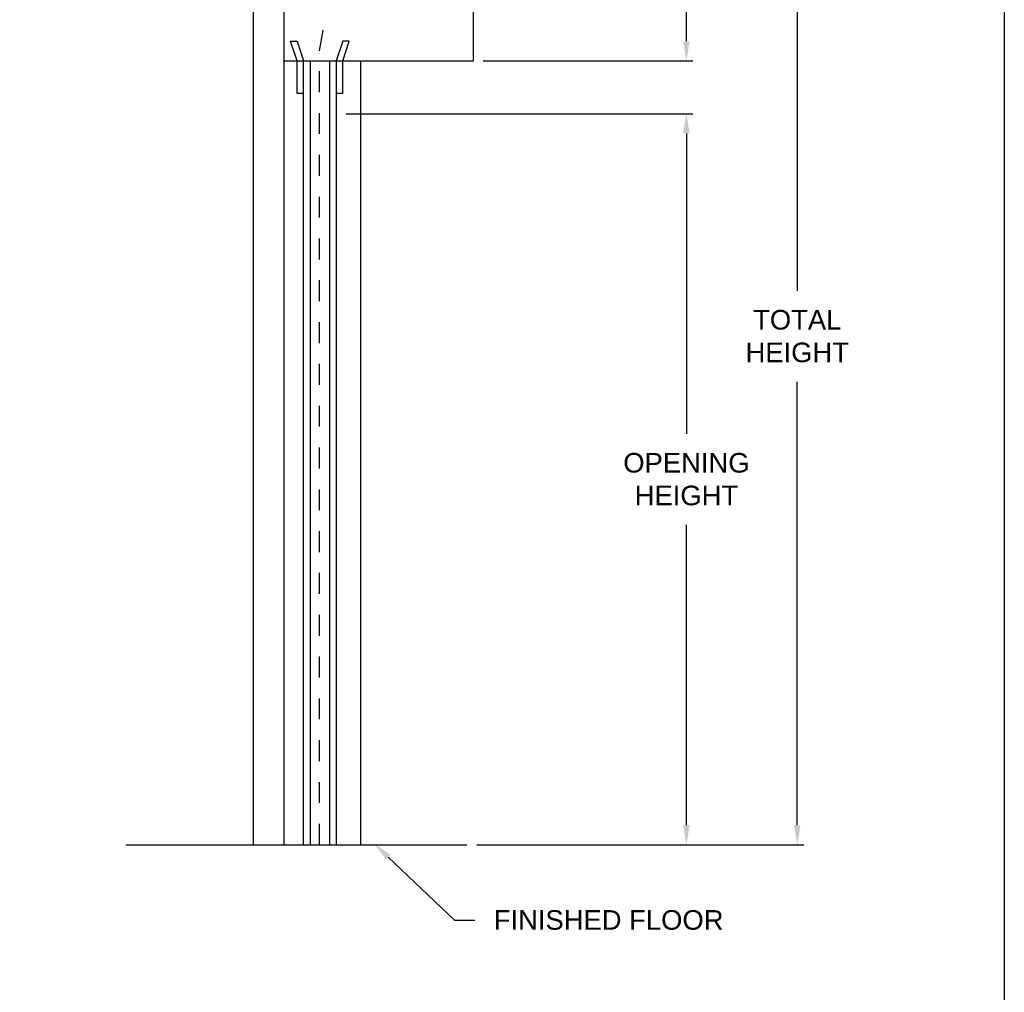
# Model space of a CAD drawing. Header units: inches. Extents: x 169.6 to 213.7, y 195.1 to 247.7.
# Tile 27 of 48: x 209 to 213.7, y 199.9 to 204.6. Entities that reach past the tile are written whole.
import ezdxf
from ezdxf import colors
from ezdxf.entities.mleader import LeaderData, LeaderLine
from ezdxf.math import Vec2, Vec3

# ---------------------------------------------------------------- set-up
doc = ezdxf.new("R2010")
doc.units = ezdxf.units.IN
doc.header["$LTSCALE"] = 0.25
doc.header["$MEASUREMENT"] = 0
doc.linetypes.add('HIDDEN', pattern=[0.375, 0.25, -0.125])
doc.layers.add('ANNOTATIONS', color=1, linetype='Continuous')
doc.layers.add('RHX RH F.O.H.', color=7, linetype='Continuous')
doc.styles.add('ARIAL', font='arial.ttf', dxfattribs={"height": 0.09375})
doc.dimstyles.new('STANDARD$0', dxfattribs={"dimtxt": 0.09375, "dimasz": 0.09375, "dimexe": 0.03125, "dimexo": 0.046875, "dimgap": 0.09, "dimtad": 0, "dimtih": 1, "dimtoh": 1, "dimdec": 4, "dimzin": 0, "dimdsep": 46, "dimtxsty": 'ARIAL', "dimcen": 0.09, "dimadec": 0, "dimazin": 0, "dimtfac": 1, "dimtdec": 4, "dimtofl": 0, "dimtmove": 0, "dimatfit": 1, "dimfxl": 1, "dimtolj": 1, "dimtzin": 0, "dimarcsym": 0})

# ---------------------------------------------------------------- blocks, each defined once
blk = doc.blocks.new('*D37')
at = {"layer": 'ANNOTATIONS', "color": 0, "lineweight": -2, "transparency": 16777216}
for p, q in [((210.3149, 205.5153), (212.7632, 205.5153)), ((212.732, 205.4216), (212.732, 203.3002)), ((212.732, 200.744), (212.732, 202.8654)), ((211.1997, 200.6503), (212.7632, 200.6503))]:
    blk.add_line(p, q, dxfattribs=at)
at = {"layer": 'ANNOTATIONS', "color": 0, "transparency": 16777216}
for points in [[(212.7164, 205.4216), (212.7476, 205.4216), (212.732, 205.5153)], [(212.7164, 200.744), (212.7476, 200.744), (212.732, 200.6503)]]:
    blk.add_solid(points, dxfattribs=at)
at = {"layer": 'defpoints', "color": 0, "transparency": 16777216}
for p in [(210.268, 205.5153), (211.1528, 200.6503), (212.732, 200.6503)]:
    blk.add_point(p, dxfattribs=at)
at = {"layer": 'ANNOTATIONS', "color": 0, "transparency": 16777216, "insert": (212.732, 203.0828), "char_height": 0.09375, "attachment_point": 5, "style": 'ARIAL'}
blk.add_mtext('\\A1;TOTAL \\PHEIGHT', dxfattribs=at)
blk = doc.blocks.new('*D38')
at = {"layer": 'ANNOTATIONS', "color": 0, "lineweight": -2, "transparency": 16777216}
for p, q in [((210.6216, 204.1469), (212.2334, 204.1469)), ((212.2021, 204.0532), (212.2021, 202.616)), ((212.2021, 200.744), (212.2021, 202.1812)), ((211.1997, 200.6503), (212.2334, 200.6503))]:
    blk.add_line(p, q, dxfattribs=at)
at = {"layer": 'ANNOTATIONS', "color": 0, "transparency": 16777216}
for points in [[(212.1865, 204.0532), (212.2177, 204.0532), (212.2021, 204.1469)], [(212.1865, 200.744), (212.2177, 200.744), (212.2021, 200.6503)]]:
    blk.add_solid(points, dxfattribs=at)
at = {"layer": 'defpoints', "color": 0, "transparency": 16777216}
for p in [(210.5747, 204.1469), (212.2021, 204.1469), (211.1528, 200.6503)]:
    blk.add_point(p, dxfattribs=at)
at = {"layer": 'ANNOTATIONS', "color": 0, "transparency": 16777216, "insert": (212.2021, 202.3986), "char_height": 0.09375, "attachment_point": 5, "style": 'ARIAL'}
blk.add_mtext('\\A1;OPENING\\PHEIGHT', dxfattribs=at)
blk = doc.blocks.new('*D41')
at = {"layer": 'ANNOTATIONS', "color": 0, "lineweight": -2, "transparency": 16777216}
for p, q in [((212.2021, 204.494), (212.2021, 204.5878)), ((211.231, 204.4003), (212.2334, 204.4003)), ((210.5747, 204.1469), (212.2334, 204.1469)), ((212.2021, 204.0532), (212.2021, 203.9594))]:
    blk.add_line(p, q, dxfattribs=at)
at = {"layer": 'ANNOTATIONS', "color": 0, "transparency": 16777216}
for points in [[(212.1865, 204.494), (212.2177, 204.494), (212.2021, 204.4003)], [(212.1865, 204.0532), (212.2177, 204.0532), (212.2021, 204.1469)]]:
    blk.add_solid(points, dxfattribs=at)
at = {"layer": 'defpoints', "color": 0, "transparency": 16777216}
for p in [(211.1841, 204.4003), (210.5278, 204.1469), (212.2021, 204.1469)]:
    blk.add_point(p, dxfattribs=at)
at = {"layer": 'ANNOTATIONS', "color": 0, "transparency": 16777216, "insert": (212.2021, 204.2736), "char_height": 0.09375, "attachment_point": 5, "style": 'ARIAL'}
blk.add_mtext('\\A1;  ', dxfattribs=at)

msp = doc.modelspace()

# ---------------------------------------------------------------- linework, layer by layer
at = {"layer": 'ANNOTATIONS', "linetype": 'Continuous'}
for p, q in [((212.20212, 204.49402), (212.20212, 204.76241)), ((211.23096, 204.40027), (212.23337, 204.40027))]:
    msp.add_line(p, q, dxfattribs=at)
at = {"layer": 'ANNOTATIONS'}
msp.add_line((211.19971, 200.65027), (212.23337, 200.65027), dxfattribs=at)
at = {"layer": 'ANNOTATIONS', "linetype": 'Continuous'}
msp.add_solid([(212.1865, 204.49402), (212.21775, 204.49402), (212.20212, 204.40027)], dxfattribs=at)
at = {"layer": 'ANNOTATIONS'}
msp.add_solid([(212.1865, 200.74402), (212.21775, 200.74402), (212.20212, 200.65027)], dxfattribs=at)
at = {"layer": 'defpoints'}
msp.add_lwpolyline([(213.72204, 195.07023), (194.25216, 195.07023), (194.25216, 207.80534), (213.72204, 207.80534)], close=True, dxfattribs=at)
at = {"layer": 'RHX RH F.O.H.', "linetype": 'Continuous'}
for p, q in [((210.12995, 206.09966), (210.12995, 200.65027)), ((210.27783, 205.40027), (210.27783, 200.65027)), ((211.18408, 204.40027), (211.18408, 205.40027)), ((210.34033, 204.40027), (210.30908, 204.49402)), ((210.30908, 204.49402), (210.34033, 204.49402)), ((210.34033, 204.49402), (210.37158, 204.40027)), ((210.55908, 204.49402), (210.52783, 204.40027)), ((210.55908, 204.40027), (210.59033, 204.49402)), ((210.59033, 204.49402), (210.55908, 204.49402)), ((210.27783, 204.40027), (211.18408, 204.40027)), ((210.34033, 204.24402), (210.34033, 204.40027)), ((210.37158, 200.65027), (210.37158, 204.40027)), ((210.40283, 204.40027), (210.40283, 200.65027)), ((210.49658, 200.65027), (210.49658, 204.40027)), ((210.52783, 204.40027), (210.52783, 200.65027)), ((210.55908, 204.24402), (210.55908, 204.40027)), ((210.64557, 200.65027), (210.64557, 204.40027)), ((210.37158, 204.24402), (210.34033, 204.24402)), ((210.55908, 204.24402), (210.52783, 204.24402)), ((209.5216, 200.65027), (211.15283, 200.65027))]:
    msp.add_line(p, q, dxfattribs=at)
at = {"layer": 'RHX RH F.O.H.', "linetype": 'HIDDEN'}
for p, q in [((210.44836, 204.44816), (210.53048, 204.93167)), ((210.44836, 200.65027), (210.44836, 204.44816))]:
    msp.add_line(p, q, dxfattribs=at)

# ---------------------------------------------------------------- dimensions: what is measured, and where the dimension line sits
at = {"layer": 'ANNOTATIONS'}
for base, p1, p2, text, picture, middle in [((212.732, 200.65027), (210.26798, 205.51531), (211.15283, 200.65027), 'TOTAL \\PHEIGHT', '*D37', (212.732, 203.08279)), ((212.20212, 204.14691), (211.15283, 200.65027), (210.57471, 204.14691), 'OPENING\\PHEIGHT', '*D38', (212.20212, 202.39859))]:
    dim = msp.add_linear_dim(base=base, p1=p1, p2=p2, angle=90, text=text, dimstyle='STANDARD$0', dxfattribs=at)
    dim.commit()
    dim.dimension.update_dxf_attribs({"geometry": picture, "text_midpoint": middle})
dim = msp.add_linear_dim(base=(212.20212, 204.14691), p1=(211.18408, 204.40027), p2=(210.52783, 204.14691), angle=90, text='  ', dimstyle='STANDARD$0', dxfattribs=at)
dim.commit()
dim.dimension.update_dxf_attribs({"geometry": '*D41', "text_midpoint": (212.20212, 204.27359), "dimtype": 160})

# ---------------------------------------------------------------- leaders
ml = msp.add_multileader_mtext('Standard', dxfattribs=at)
ml.set_content('FINISHED FLOOR', color=256, style='ARIAL')
ml.set_leader_properties()
ml.build(insert=Vec2(0, 0))
ml.multileader.update_dxf_attribs({"dogleg_length": 0.36, "arrow_head_size": 0.09375})
ctx = ml.context
ctx.base_point, ctx.char_height, ctx.arrow_head_size, ctx.landing_gap_size, ctx.plane_origin = Vec3(211.19072, 200.28991), 0.09375, 0.09375, 0.09, Vec3(210.40568, 199.85668)
notes = []
notes.append((ctx, [(0, (1, 1, 0), (211.09276, 200.28991), (1, 0), 0.09796, [(0, [(210.70859, 200.65598)], 0, [])])]))
ctx.mtext.insert, ctx.mtext.flow_direction = Vec3(211.28072, 200.33758), 5
for ctx, leaders in notes:
    for number, flags, end, landing, length, lines in leaders:
        leader = LeaderData()
        leader.index, (leader.has_last_leader_line, leader.has_dogleg_vector, leader.attachment_direction) = number, flags
        leader.last_leader_point, leader.dogleg_vector, leader.dogleg_length = Vec3(end), Vec3(landing), length
        for number, points, colour, breaks in lines:
            line = LeaderLine()
            line.index, line.vertices, line.color, line.breaks = number, Vec3.list(points), colors.encode_raw_color(colour), breaks
            leader.lines.append(line)
        ctx.leaders.append(leader)

doc.saveas('drawing.dxf')
